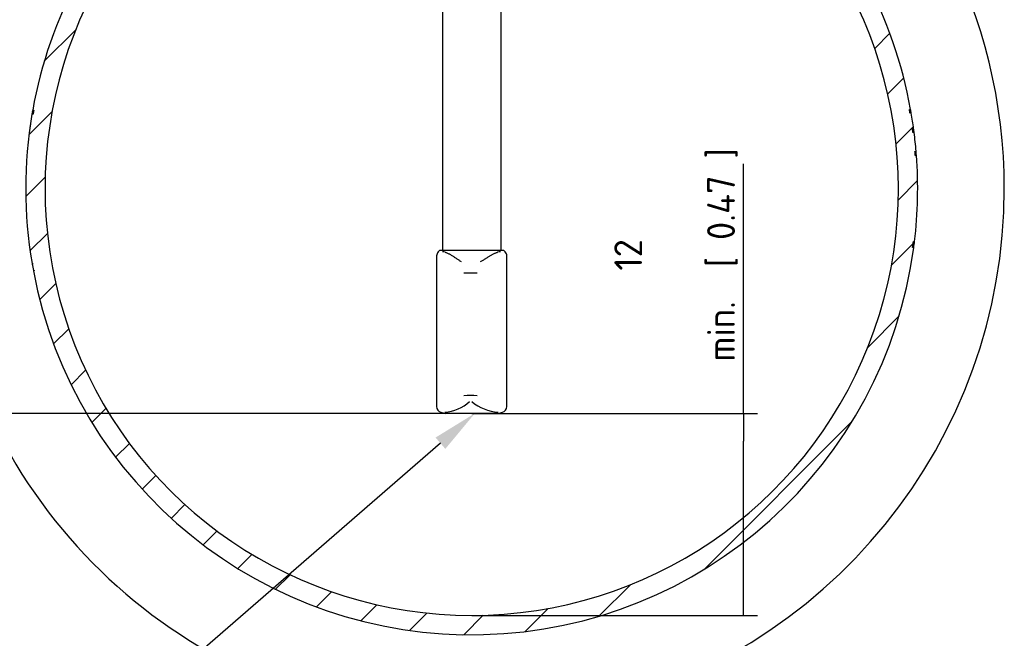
# Paper-space layout 'Sheet1' of a CAD drawing. Header units: millimetres. Extents: x -188 to 296, y -143 to 326.
# Tile 7 of 8: x 131 to 255, y 91 to 169. Entities that reach past the tile are written whole.
import ezdxf
from ezdxf import colors
from ezdxf.entities.mleader import LeaderData, LeaderLine
from ezdxf.math import Vec2, Vec3

# ---------------------------------------------------------------- set-up
doc = ezdxf.new("R2010")
doc.units = ezdxf.units.MM
for name, color, linetype in [('Default', 7, 'Continuous'), ('FTP-20TS-30T', 7, 'Continuous'), ('SRD-HD-X3-20T', 7, 'Continuous')]:
    doc.layers.add(name, color=color, linetype=linetype)
doc.styles.add('SEACAD_Solid_Edge_ISO', font='seiso.ttf')
doc.dimstyles.new('Rheonics_Publish', dxfattribs={"dimtxt": 3.5, "dimasz": 3.5, "dimexe": 1.75, "dimexo": 0, "dimgap": 0.875, "dimtad": 1, "dimdec": 1, "dimlfac": 1.333333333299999, "dimdsep": 46, "dimtxsty": 'SEACAD_Solid_Edge_ISO', "dimblk1": '_SE_FILLED', "dimblk2": '_SE_FILLED', "dimsah": 1, "dimcen": 1.75, "dimazin": 0, "dimtfac": 0.5, "dimtdec": 3, "dimtmove": 0, "dimatfit": 3, "dimfxl": 1, "dimarcsym": 0})

# ---------------------------------------------------------------- blocks, each defined once
blk = doc.blocks.new('SE27')
at = {"layer": 'FTP-20TS-30T', "linetype": 'Continuous'}
h = blk.add_hatch(dxfattribs=at)
h.set_pattern_fill('LINE', angle=45, style=0)
h.set_pattern_definition([(45, (0, 0), (-2.245064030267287, 2.245064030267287), [])])
edge = h.paths.add_edge_path()
edge.add_line((263.7168213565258, 93.58014356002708), (263.8065055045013, 93.58767705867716))
edge.add_arc((229.6368451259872, 90.71741407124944), 34.29, 4.801592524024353, 7.225818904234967)
edge.add_line((263.6545181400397, 95.0304202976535), (263.5652329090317, 95.01910007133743))
edge.add_line((263.5652329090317, 95.01910007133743), (263.5282496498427, 95.30137517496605))
edge.add_line((263.5282496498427, 95.30137517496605), (263.6174375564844, 95.3134382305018))
edge.add_arc((229.6368451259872, 90.71741407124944), 34.29, 7.702761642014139, 9.720608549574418)
edge.add_line((263.4345368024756, 96.50707186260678), (263.3458289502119, 96.49187591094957))
edge.add_line((263.3458289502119, 96.49187591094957), (263.2937428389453, 96.78810071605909))
edge.add_line((263.2937428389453, 96.78810071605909), (263.3823136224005, 96.80407620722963))
edge.add_arc((229.6368451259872, 90.71741407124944), 34.29, 10.22449334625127, 46.11269185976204)
edge.add_line((253.4081201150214, 115.430377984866), (253.4081201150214, 124.0736228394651))
edge.add_line((253.4081201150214, 124.0736228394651), (253.3178209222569, 124.0698583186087))
edge.add_line((253.3178209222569, 124.0698583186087), (253.31782092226, 124.7405309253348))
edge.add_spline(control_points=[(253.31782092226, 124.7405309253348), (253.3252081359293, 124.7421642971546), (253.3325920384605, 124.7438127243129), (253.339972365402, 124.7454769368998), (253.347656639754, 124.7472096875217), (253.3553370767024, 124.7489595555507), (253.3630133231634, 124.7507275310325), (253.3780658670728, 124.7541943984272), (253.3931026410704, 124.7577306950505), (253.4081201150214, 124.7613464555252)], knot_values=[1.0385901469e-06, 1.0385901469e-06, 1.0385901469e-06, 1.0385901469e-06, 2.62573725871e-05, 2.62573725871e-05, 2.62573725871e-05, 5.25147566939e-05, 5.25147566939e-05, 5.25147566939e-05, 0.0001040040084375, 0.0001040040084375, 0.0001040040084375, 0.0001040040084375], degree=3, periodic=0)
edge.add_line((253.4081201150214, 124.7613464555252), (253.4081201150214, 125.426171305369))
edge.add_line((253.4081201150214, 125.426171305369), (253.3178209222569, 125.4227985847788))
edge.add_line((253.3178209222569, 125.4227985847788), (253.3178209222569, 126.777773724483))
edge.add_line((253.3178209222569, 126.777773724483), (253.4081201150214, 126.7742266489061))
edge.add_line((253.4081201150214, 126.7742266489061), (253.4081201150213, 131.0803878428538))
edge.add_spline(control_points=[(253.4081201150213, 131.0803878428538), (253.4081201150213, 131.2646931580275), (253.4363056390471, 131.4464775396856), (253.5470077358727, 131.796536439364), (253.6303857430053, 131.9648048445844), (253.84223944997, 132.2654015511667), (253.9691127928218, 132.3973397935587), (254.2627892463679, 132.6215505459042), (254.4229153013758, 132.7089458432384), (254.5962197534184, 132.771834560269)], knot_values=[0, 0, 0, 0, 0.25, 0.25, 0.5, 0.5, 0.75, 0.75, 1, 1, 1, 1], degree=3, periodic=0)
edge.add_spline(control_points=[(254.5962197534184, 132.771834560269), (255.6964706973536, 133.1710936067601), (256.7966749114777, 133.5704914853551), (257.8968469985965, 133.9699848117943)], knot_values=[0, 0, 0, 0, 1, 1, 1, 1], degree=3, periodic=0)
edge.add_spline(control_points=[(257.8968469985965, 133.9699848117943), (258.0358531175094, 134.0204605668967), (258.1562807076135, 134.112942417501), (258.2828438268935, 134.2927982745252), (258.3161749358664, 134.3600161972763), (258.3605250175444, 134.5005036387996), (258.3716848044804, 134.5725967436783), (258.3716848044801, 134.6465634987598)], knot_values=[0, 0, 0, 0, 0.5000000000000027, 0.5000000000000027, 0.7500000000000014, 0.7500000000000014, 1, 1, 1, 1], degree=3, periodic=0)
edge.add_line((258.3716848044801, 134.6465634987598), (258.3716848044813, 136.5274140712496))
edge.add_spline(control_points=[(258.3716848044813, 136.5274140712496), (258.37168480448, 136.574420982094), (258.351925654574, 136.6217953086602), (258.2853445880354, 136.6880079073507), (258.2383053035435, 136.7074140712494), (258.1912740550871, 136.7074140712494)], knot_values=[0, 0, 0, 0, 0.5, 0.5, 1, 1, 1, 1], degree=3, periodic=0)
edge.add_line((258.1912740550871, 136.7074140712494), (256.7955503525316, 136.7074140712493))
edge.add_spline(control_points=[(256.7955503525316, 136.7074140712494), (256.6549410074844, 136.7074140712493), (256.513863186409, 136.6649294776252), (256.2799956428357, 136.5104265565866), (256.1865195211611, 136.3990414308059), (256.1310625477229, 136.2687404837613)], knot_values=[0, 0, 0, 0, 0.5, 0.5, 1, 1, 1, 1], degree=3, periodic=0)
edge.add_line((256.1310625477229, 136.2687404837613), (255.9849427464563, 135.9254244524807))
edge.add_spline(control_points=[(255.9849427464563, 135.9254244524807), (255.9437326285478, 135.8286005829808), (255.8884044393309, 135.7379482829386), (255.7525555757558, 135.5751588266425), (255.6722485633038, 135.503706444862), (255.4091732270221, 135.3305819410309), (255.1985819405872, 135.2672259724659), (254.7755048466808, 135.2676030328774), (254.5667816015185, 135.3303377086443), (254.2140710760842, 135.5629214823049), (254.0730770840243, 135.7323249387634), (253.9908525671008, 135.9254244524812)], knot_values=[0, 0, 0, 0, 0.1249999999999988, 0.1249999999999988, 0.2499999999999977, 0.2499999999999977, 0.4999999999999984, 0.4999999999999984, 0.7499999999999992, 0.7499999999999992, 1, 1, 1, 1], degree=3, periodic=0)
edge.add_line((253.9908525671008, 135.9254244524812), (253.8446609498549, 136.2687404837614))
edge.add_spline(control_points=[(253.8446609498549, 136.2687404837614), (253.8168709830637, 136.3340011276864), (253.7803097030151, 136.3936292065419), (253.6900232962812, 136.5018634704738), (253.6364661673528, 136.5496525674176), (253.459662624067, 136.6659158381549), (253.3204516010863, 136.7074140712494), (253.1797211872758, 136.7074140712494)], knot_values=[0, 0, 0, 0, 0.249999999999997, 0.249999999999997, 0.4999999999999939, 0.4999999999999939, 1, 1, 1, 1], degree=3, periodic=0)
edge.add_line((253.1797211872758, 136.7074140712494), (252.0533795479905, 136.7074140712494))
edge.add_line((252.0533795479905, 136.7074140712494), (252.0533795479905, 114.6687607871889))
edge.add_arc((229.6368451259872, 90.71741407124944), 32.805, -226.89584067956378, 46.89584188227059, ccw=False)
edge.add_line((207.2203102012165, 114.6687603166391), (207.2203100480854, 136.7074140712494))
edge.add_line((207.2203100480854, 136.7074140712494), (206.0939684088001, 136.7074140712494))
edge.add_spline(control_points=[(206.0939684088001, 136.7074140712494), (205.9526616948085, 136.7074140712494), (205.8126619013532, 136.6651541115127), (205.578673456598, 136.5110145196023), (205.4838858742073, 136.3975646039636), (205.429028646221, 136.2687404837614)], knot_values=[0, 0, 0, 0, 0.5, 0.5, 1, 1, 1, 1], degree=3, periodic=0)
edge.add_line((205.429028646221, 136.2687404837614), (205.2828370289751, 135.9254244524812))
edge.add_spline(control_points=[(205.2828370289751, 135.9254244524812), (205.2413950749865, 135.8281004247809), (205.1850605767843, 135.7362664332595), (205.0494270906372, 135.5743017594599), (204.9710850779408, 135.5043999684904), (204.7934269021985, 135.3875324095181), (204.6983195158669, 135.3433017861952), (204.495791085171, 135.2826972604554), (204.3906240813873, 135.2673894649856), (204.0750228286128, 135.267463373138), (203.8631784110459, 135.3311788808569), (203.5130383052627, 135.5621676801), (203.3713249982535, 135.7314056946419), (203.2887468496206, 135.9254244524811)], knot_values=[0, 0, 0, 0, 0.1249999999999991, 0.1249999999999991, 0.2499999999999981, 0.2499999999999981, 0.3749999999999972, 0.3749999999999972, 0.4999999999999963, 0.4999999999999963, 0.7499999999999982, 0.7499999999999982, 1, 1, 1, 1], degree=3, periodic=0)
edge.add_line((203.2887468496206, 135.9254244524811), (203.142627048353, 136.2687404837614))
edge.add_spline(control_points=[(203.142627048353, 136.2687404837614), (203.1149292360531, 136.3338188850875), (203.0784487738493, 136.3934477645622), (202.9880630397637, 136.5018936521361), (202.9345347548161, 136.5496492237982), (202.7581926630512, 136.665726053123), (202.6190905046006, 136.7074140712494), (202.4781392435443, 136.7074140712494)], knot_values=[0, 0, 0, 0, 0.2499999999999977, 0.2499999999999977, 0.4999999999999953, 0.4999999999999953, 1, 1, 1, 1], degree=3, periodic=0)
edge.add_line((202.4781392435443, 136.7074140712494), (201.0824155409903, 136.7074140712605))
edge.add_spline(control_points=[(201.0824155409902, 136.7074140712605), (201.0354372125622, 136.70741407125), (200.9883486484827, 136.6880519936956), (200.9216044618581, 136.6215961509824), (200.9020047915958, 136.574880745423), (200.9020047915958, 136.5274140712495)], knot_values=[0, 0, 0, 0, 0.5, 0.5, 1, 1, 1, 1], degree=3, periodic=0)
edge.add_line((200.9020047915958, 136.5274140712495), (200.9020047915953, 134.6465634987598))
edge.add_spline(control_points=[(200.9020047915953, 134.6465634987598), (200.9020047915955, 134.4992222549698), (200.9484926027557, 134.3532503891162), (201.1167137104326, 134.1136666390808), (201.2396002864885, 134.0198200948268), (201.3768425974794, 133.9699848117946)], knot_values=[0, 0, 0, 0, 0.5, 0.5, 1, 1, 1, 1], degree=3, periodic=0)
edge.add_spline(control_points=[(201.3768425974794, 133.9699848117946), (202.4770140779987, 133.5704917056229), (203.5772182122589, 133.171093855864), (204.6774698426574, 132.7718345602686)], knot_values=[0, 0, 0, 0, 1, 1, 1, 1], degree=3, periodic=0)
edge.add_spline(control_points=[(204.6774698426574, 132.7718345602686), (204.8493386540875, 132.709466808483), (205.0132273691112, 132.6198566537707), (205.3032850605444, 132.3982429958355), (205.433074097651, 132.2636121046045), (205.6450381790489, 131.9618210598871), (205.7266600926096, 131.7965111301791), (205.837238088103, 131.4470328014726), (205.8655694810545, 131.2631984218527), (205.8655694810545, 131.0803878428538)], knot_values=[0, 0, 0, 0, 0.25, 0.25, 0.5, 0.5, 0.75, 0.75, 1, 1, 1, 1], degree=3, periodic=0)
edge.add_line((205.8655694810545, 131.0803878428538), (205.8655694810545, 126.8155684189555))
edge.add_line((205.8655694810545, 126.8155684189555), (205.955868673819, 126.8155684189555))
edge.add_line((205.955868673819, 126.8155684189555), (205.955868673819, 123.9722286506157))
edge.add_line((205.955868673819, 123.9722286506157), (205.8655694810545, 123.9722286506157))
edge.add_line((205.8655694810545, 123.9722286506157), (205.8655694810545, 115.4303773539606))
edge.add_arc((229.6368451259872, 90.71741407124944), 34.29, 133.887309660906, 169.8675406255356)
edge.add_line((195.8816431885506, 96.74986317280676), (195.9702393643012, 96.73402910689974))
edge.add_line((195.9702393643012, 96.73402910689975), (195.9173409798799, 96.43012272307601))
edge.add_line((195.9173409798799, 96.43012272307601), (195.8286052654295, 96.44515512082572))
edge.add_arc((229.6368451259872, 90.71741407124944), 34.29, 170.3843398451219, 189.6723098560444)
edge.add_line((195.8342849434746, 84.95624881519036), (195.9230055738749, 84.97136998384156))
edge.add_arc((229.8261649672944, 90.75125923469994), 34.39231508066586, 189.6749018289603, 190.5967592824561)
edge.add_line((196.0203849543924, 84.4266585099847), (195.9319205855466, 84.41010389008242))
edge.add_arc((229.6368451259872, 90.71741407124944), 34.29, 190.5993512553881, 352.3957504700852)
edge.add_line((263.6252895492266, 86.17982157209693), (263.53608103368, 86.19173126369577))
edge.add_arc((229.6368451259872, 90.71741407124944), 34.2, 352.3957504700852, 353.1713878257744)
edge.add_line((263.5942390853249, 86.65104031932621), (263.6836006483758, 86.64033933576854))
edge.add_arc((229.6368451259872, 90.71741407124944), 34.29, 353.1713878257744, 364.2790495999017)
edge.add_line((263.8312611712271, 93.27593147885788), (263.8312648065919, 93.27588289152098))
edge.add_line((263.8312648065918, 93.275882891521), (263.7415156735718, 93.26916775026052))
edge.add_line((263.7415156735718, 93.26916775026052), (263.7415120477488, 93.26921621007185))
edge.add_line((263.7415120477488, 93.26921621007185), (263.7168213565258, 93.58014356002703))
at = {"layer": 'FTP-20TS-30T', "color": 7, "linetype": 'Continuous'}
for p, q in [((195.9173409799, 96.4301227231), (195.8286052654, 96.4451551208)), ((195.9410126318, 96.5681296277), (195.8523393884, 96.5835262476)), ((195.8816431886, 96.7498631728), (195.9702393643, 96.73402910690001)), ((195.9259223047, 96.48054521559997), (195.922688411, 96.4615969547)), ((263.2937428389, 96.7881007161), (263.3823136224, 96.8040762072)), ((263.4345368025, 96.5070718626), (263.3458289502, 96.4918759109)), ((195.6280819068, 95.1001214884), (195.6288649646, 95.1061935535)), ((263.5282496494, 95.3013751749), (263.6174375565, 95.31343823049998)), ((263.5429125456, 95.1916282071), (263.6321390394, 95.20340245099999)), ((263.654518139, 95.0304202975), (263.565232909, 95.01910007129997)), ((263.654518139, 95.0304202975), (263.6321390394, 95.20340245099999)), ((263.7168213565, 93.58014356), (263.8065055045, 93.5876770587)), ((263.7168511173, 93.5797892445), (263.7168213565, 93.58014356)), ((263.7168511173, 93.5797892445), (263.8065353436, 93.58732181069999)), ((263.7231567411, 93.5036948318), (263.8128575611, 93.5110271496)), ((263.7415120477, 93.26921621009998), (263.8312611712, 93.27593147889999)), ((263.8128575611, 93.5110271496), (263.806294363, 93.5873015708)), ((263.8065353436, 93.58732181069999), (263.8065055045, 93.5876770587)), ((263.5942390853, 86.65104031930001), (263.6836006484, 86.64033933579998)), ((263.6252895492, 86.1798215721), (263.5360810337, 86.1917312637)), ((195.8342849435, 84.95624881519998), (195.9230055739, 84.9713699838)), ((196.0203849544, 84.42665851), (195.9319205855, 84.4101038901))]:
    blk.add_line(p, q, dxfattribs=at)
for centre, radius, start, end in [((229.636844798, 90.71741374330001), 40.95, 125.4259719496, 0), ((229.636844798, 90.71741374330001), 40.95, 0, 54.5146254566), ((229.636845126, 90.71741407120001), 34.29, 133.8873096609, 169.8675406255), ((229.636845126, 90.71741407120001), 34.29, 10.2244933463, 46.11269185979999), ((229.636845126, 90.71741407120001), 32.805, 133.1041593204, 46.89584188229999), ((229.636845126, 90.71741407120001), 34.29000000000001, 170.3843398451, 189.672309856), ((229.636845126, 90.71741407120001), 34.29, 170.1570415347, 170.3843501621), ((229.6368451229, 90.71741407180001), 34.2899999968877, 169.8675406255, 170.1497563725), ((229.636845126, 90.71741407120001), 34.2, 169.8675420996, 170.3843380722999), ((229.636845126, 90.71741407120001), 34.2, 9.7206085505, 10.2244933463), ((229.636845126, 90.71741407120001), 34.29000000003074, 9.722805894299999, 10.2244933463), ((229.636845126, 90.71741407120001), 34.28999999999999, 7.702761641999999, 9.7206085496), ((229.6368451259, 90.7174140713), 34.28999999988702, 171.4770522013, 172.3574466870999), ((229.636845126, 90.71741407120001), 34.19999999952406, 7.225818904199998, 7.702761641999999), ((229.6368451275, 90.71741407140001), 34.28999999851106, 7.5172670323, 7.702755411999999), ((229.6368451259, 90.71741407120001), 34.29000000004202, 7.261944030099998, 7.303997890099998), ((229.6368451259, 90.71741407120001), 34.29000000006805, 7.244197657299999, 7.261944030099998), ((229.636845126, 90.71741407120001), 34.28999999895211, 4.801592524, 7.225818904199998), ((229.636845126, 90.71741407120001), 34.29, 353.1713878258, 4.2790495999), ((229.636845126, 90.71741407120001), 34.2, 4.2790495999, 4.801592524), ((229.6368517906, 90.717414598), 34.28999331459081, 4.278968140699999, 4.673077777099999), ((229.636845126, 90.71741407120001), 34.2, 352.3957504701, 353.1713878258), ((229.636845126, 90.71741407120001), 34.29, 352.3957504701, 353.1713878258), ((229.636845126, 90.71741407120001), 34.29, 190.5993512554, 352.3957504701), ((229.6368447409, 90.71741400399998), 34.28999960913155, 189.6723098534, 190.5993512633), ((229.636845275, 90.7174097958), 34.28999999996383, 189.6729914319, 189.9528264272)]:
    blk.add_arc(centre, radius, start, end, dxfattribs=at)
at = {"layer": 'SRD-HD-X3-20T', "color": 7, "linetype": 'Continuous'}
for p, q in [((227.378276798, 109.3529546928), (227.378276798, 85.95066869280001)), ((231.895412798, 85.95066869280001), (231.895412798, 109.3529546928)), ((227.161844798, 85.95066869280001), (227.0686467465, 85.8574706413)), ((232.111844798, 85.95066869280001), (227.161844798, 85.95066869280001)), ((232.2050428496, 85.8574706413), (232.111844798, 85.95066869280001)), ((226.936844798, 85.53927258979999), (226.936844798, 73.9668315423)), ((232.336844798, 73.9668315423), (232.336844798, 85.53927258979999)), ((227.2703762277, 73.53216492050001), (227.611844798, 73.4406686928)), ((231.661844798, 73.4406686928), (227.611844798, 73.4406686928)), ((231.661844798, 73.4406686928), (232.0033133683, 73.53216492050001))]:
    blk.add_line(p, q, dxfattribs=at)
for centre, radius, start, end in [((227.386844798, 85.53927258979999), 0.4500000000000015, 135, 180), ((227.3834522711, 85.196017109), 0.6614588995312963, 71.5260175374, 89.7691873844), ((231.8520053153, 85.1265628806), 0.7309121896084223, 90.1994596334, 107.5668081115), ((231.886844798, 85.53927258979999), 0.4499999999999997, 0, 45), ((229.5546854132, 93.3212350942), 9.085924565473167, 266.7618392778, 273.2381607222), ((227.3333309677, 76.6662003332), 3.142432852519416, 274.1896219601, 312.7801432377), ((229.5546854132, 65.7230126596), 9.085924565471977, 86.7618392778, 93.23816072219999), ((231.9195755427, 77.0427864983), 3.519084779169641, 229.6780618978, 266.0255487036), ((227.386844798, 73.9668315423), 0.45, 180, 255), ((231.886844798, 73.9668315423), 0.4500000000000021, 285, 0)]:
    blk.add_arc(centre, radius, start, end, dxfattribs=at)
for points, knots in [([(227.5930513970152, 85.82338947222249), (227.6237043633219, 85.81441031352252), (227.6848182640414, 85.79650824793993), (227.7785408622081, 85.7599930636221), (227.8725776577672, 85.7171602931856), (227.966905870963, 85.66791802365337), (228.0613375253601, 85.61322404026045), (228.1558817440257, 85.55393635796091), (228.2506333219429, 85.49113730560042), (228.3457844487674, 85.42605278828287), (228.4415937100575, 85.36010852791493), (228.5383731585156, 85.29484231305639), (228.6364167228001, 85.23226172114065), (228.7361269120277, 85.17347772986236), (228.8025419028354, 85.14104849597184), (228.8362733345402, 85.12457805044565)], [0, 0, 0, 0, 0.0711674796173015, 0.1418891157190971, 0.2126251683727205, 0.2838129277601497, 0.3558607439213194, 0.4291431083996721, 0.5039970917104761, 0.5807202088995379, 0.6595696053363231, 0.7407623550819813, 0.8244766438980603, 0.9108536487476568, 1, 1, 1, 1]), ([(230.3252478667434, 85.12457805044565), (230.3584267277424, 85.13982539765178), (230.4238260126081, 85.16987964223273), (230.5218120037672, 85.22384378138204), (230.6181048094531, 85.28133131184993), (230.7130374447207, 85.34148347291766), (230.8068645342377, 85.40263904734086), (230.8998666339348, 85.46352232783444), (230.9922949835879, 85.52293514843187), (231.0843601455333, 85.57982856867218), (231.1762150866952, 85.63328168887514), (231.2679362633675, 85.68247988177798), (231.3595356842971, 85.72677912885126), (231.4508706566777, 85.76543088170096), (231.5419468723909, 85.79857301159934), (231.6015220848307, 85.81510004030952), (231.631403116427, 85.82338947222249)], [0, 0, 0, 0, 0.0828721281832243, 0.1633503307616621, 0.2415171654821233, 0.3174805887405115, 0.3913757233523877, 0.4633662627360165, 0.5336454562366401, 0.6024365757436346, 0.6699927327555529, 0.7365959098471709, 0.8025551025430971, 0.8682035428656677, 0.9338950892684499, 1, 1, 1, 1])]:
    blk.add_open_spline(points, degree=3, knots=knots, dxfattribs=at)
blk = doc.blocks.new('_SE_FILLED')
at = {"color": 0}
blk.add_line((0, 0), (-1, 0), dxfattribs=at)
blk.add_solid([(0, 0), (-1, -0.1665), (-1, 0.1665), (0, 0)], dxfattribs=at)
blk = doc.blocks.new('DMBLK15')
at = {"layer": 'Default', "color": 0, "linetype": 'Continuous', "lineweight": -2, "transparency": 16777216}
for p, q in [((187.6862190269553, 225.0030102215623), (109.2625614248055, 225.0030102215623)), ((111.0125614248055, 122.554201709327), (111.0125614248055, 221.5030102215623)), ((187.6862190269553, 119.054201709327), (109.2625614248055, 119.054201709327))]:
    blk.add_line(p, q, dxfattribs=at)
at = {"layer": 'Defpoints', "color": 0, "linetype": 'Continuous', "transparency": 16777216}
for p in [(111.0125614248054, 225.0030102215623), (187.6862190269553, 225.0030102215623), (187.6862190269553, 119.054201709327)]:
    blk.add_point(p, dxfattribs=at)
at = {"layer": 'Default', "color": 0, "linetype": 'Continuous', "lineweight": -2, "transparency": 16777216, "xscale": 3.5, "yscale": 3.5, "zscale": 3.5}
for p, rotation in [((111.0125614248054, 225.0030102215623), 90), ((111.0125614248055, 119.054201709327), 270)]:
    blk.add_blockref('_SE_FILLED', p, dxfattribs=dict(at, rotation=rotation))
at = {"layer": 'Default', "color": 0, "linetype": 'Continuous', "transparency": 16777216, "char_height": 3.5, "attachment_point": 5, "rotation": 90, "style": 'SEACAD_Solid_Edge_ISO'}
for s, insert in [('\\A1;192.5', (108.3667115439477, 172.0286062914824)), ('[7.58]', (113.6598012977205, 172.0286062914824))]:
    blk.add_mtext(s, dxfattribs=dict(at, insert=insert))
blk = doc.blocks.new('DMBLK16')
at = {"layer": 'Default', "color": 0, "linetype": 'Continuous', "lineweight": -2, "transparency": 16777216}
for p, q in [((221.8579325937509, 119.054201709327), (221.8579325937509, 150.3953655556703)), ((187.6862190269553, 119.054201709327), (223.607932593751, 119.054201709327)), ((221.8579325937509, 97.1640364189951), (221.8579325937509, 115.554201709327)), ((187.6862195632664, 93.66403641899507), (223.607932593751, 93.66403641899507))]:
    blk.add_line(p, q, dxfattribs=at)
at = {"layer": 'Defpoints', "color": 0, "linetype": 'Continuous', "transparency": 16777216}
for p in [(187.6862190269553, 119.054201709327), (187.6862195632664, 93.66403641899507), (221.8579325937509, 93.66403641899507)]:
    blk.add_point(p, dxfattribs=at)
at = {"layer": 'Default', "color": 0, "linetype": 'Continuous', "lineweight": -2, "transparency": 16777216, "xscale": 3.5, "yscale": 3.5, "zscale": 3.5}
for p, rotation in [((221.8579325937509, 119.054201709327), 90), ((221.8579325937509, 93.66403641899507), 270)]:
    blk.add_blockref('_SE_FILLED', p, dxfattribs=dict(at, rotation=rotation))
at = {"layer": 'Default', "color": 0, "linetype": 'Continuous', "transparency": 16777216, "insert": (213.3745794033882, 138.974495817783), "char_height": 3.5, "attachment_point": 5, "rotation": 90, "style": 'SEACAD_Solid_Edge_ISO'}
blk.add_mtext('\\A1;12\\P{}\\Pmin.  [ 0.47 ]', dxfattribs=at)

psp = doc.layouts.new('Sheet1')

# ---------------------------------------------------------------- block references
at = {"layer": 'Default', "xscale": 1.635094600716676, "yscale": 1.635094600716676, "zscale": 1.635094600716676}
psp.add_blockref('SE27', (-187.791746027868, -1.028239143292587), dxfattribs=at)

# ---------------------------------------------------------------- dimensions: what is measured, and where the dimension line sits
at = {"layer": 'Default', "color": 7, "linetype": 'Continuous'}
for base, p2, angle, text, picture, middle in [((111.0125614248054, 225.0030102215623), (187.6862190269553, 225.0030102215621), 90, '\\A1;<>', 'DMBLK15', (111.0125614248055, 172.0286062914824)), ((221.8579325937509, 93.66403641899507), (187.6862195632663, 93.66403641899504), 270.00000121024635, '\\A1;12\\P{}\\Pmin.  [ 0.47 ]', 'DMBLK16', (221.8579325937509, 138.974495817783))]:
    dim = psp.add_linear_dim(base=base, p1=(187.6862190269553, 119.054201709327), p2=p2, angle=angle, text=text, dimstyle='Rheonics_Publish', override={"dimlfac": 1.816771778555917, "dimpost": '\\X'}, dxfattribs=at)
    dim.commit()
    dim.dimension.update_dxf_attribs({"geometry": picture, "text_midpoint": middle, "dimtype": 161})

# ---------------------------------------------------------------- leaders
ml = psp.add_multileader_mtext('Standard', dxfattribs=at)
ml.set_content('{\\pxsm0.9;\\fSolid Edge ISO|b0||i0||c0|p34;\\W1.;This accessory should not be used in fluids\\Pand applications where there is a chance of\\Pplugging at the base of the sensor.\\P}', color=7)
ml.set_leader_properties()
ml.build(insert=Vec2(0, 0))
ml.multileader.update_dxf_attribs({"dogleg_length": 5.25, "arrow_head_size": 5.722831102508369})
ctx = ml.context
ctx.base_point, ctx.char_height, ctx.arrow_head_size, ctx.landing_gap_size, ctx.plane_origin = Vec3(-1.7666943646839, 71.43189778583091), 5.722831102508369, 5.722831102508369, 2.002990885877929, Vec3(-187.791746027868, -1.028239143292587)
notes = []
notes.append((ctx, [(0, (1, 1, 0), (133.1393896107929, 71.43189778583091), (-1, 0), 8.584246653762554, [(0, [(188.0787708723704, 119.054201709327)], 0, [])])]))
ctx.mtext.insert = Vec3(0.3182025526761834, 75.0544498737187)
for ctx, leaders in notes:
    for number, flags, end, landing, length, lines in leaders:
        leader = LeaderData()
        leader.index, (leader.has_last_leader_line, leader.has_dogleg_vector, leader.attachment_direction) = number, flags
        leader.last_leader_point, leader.dogleg_vector, leader.dogleg_length = Vec3(end), Vec3(landing), length
        for number, points, colour, breaks in lines:
            line = LeaderLine()
            line.index, line.vertices, line.color, line.breaks = number, Vec3.list(points), colors.encode_raw_color(colour), breaks
            leader.lines.append(line)
        ctx.leaders.append(leader)

doc.saveas('drawing.dxf')
